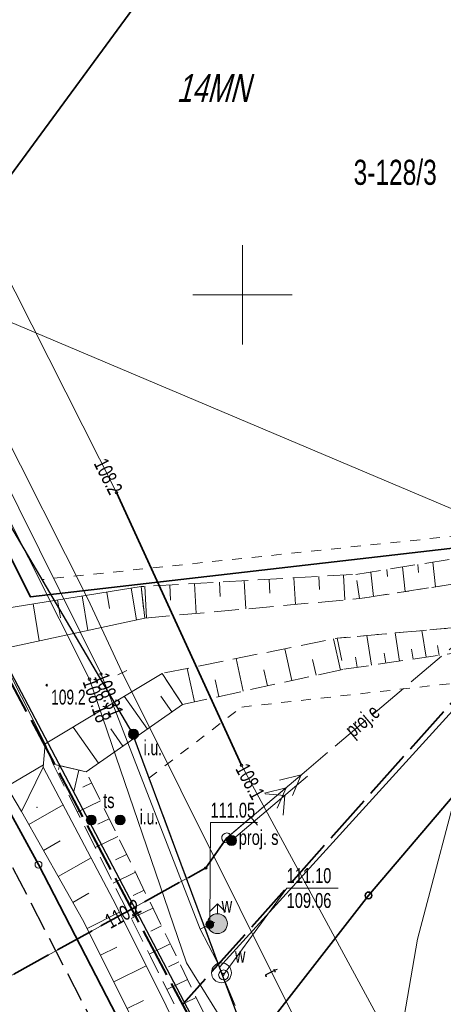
# Model space of a CAD drawing. Header units: metres. Extents: x 7531673 to 7533164, y 5721297 to 5724010.
# Tile 8 of 58: x 7533039 to 7533060, y 5721464 to 5721514. Entities that reach past the tile are written whole.
import ezdxf
from ezdxf.enums import TextEntityAlignment as Align

# ---------------------------------------------------------------- set-up
doc = ezdxf.new("R2010")
doc.units = ezdxf.units.M
for name, pattern in [('11', [3, 2.5, -0.5]), ('2_1', [0]), ('2_BUBZ02', [1.75, 1.25, -0.5]), ('2_BUBZ02G', [1.75, 1.25, -0.5]), ('2_BUBZ03_01', [0.5, 0.5]), ('2_PTRW01', [1, 0.5, -0.5]), ('4_1', [0]), ('4_SUBP02_08', [0]), ('4_SUOP03_07', [0]), ('4_SUOP03_17', [0]), ('4_SUOP_P_01', [2.5, 2, -0.5]), ('4_SUOP_P_03', [2.5, 2, -0.5]), ('4_SUPE_01', [0]), ('4_SUPE_P_01', [2.5, 2, -0.5]), ('4_SUPK_01', [0]), ('4_SUPT_01', [0]), ('4_SUPW_01', [0]), ('GDE', [0]), ('GUK', [2, 1.5, -0.5]), ('GUZ', [1, 0.5, -0.5]), ('L_0_05', [1.75, 1.25, -0.5]), ('L_0_06', [2, 1.5, -0.5])]:
    doc.linetypes.add(name, pattern=pattern)
doc.layers.get('0').update_dxf_attribs({"color": 252})
for name, color, linetype, lineweight in [('bariera', 252, 'L_0_A0', 35), ('BUBZ_L_1', 252, '2_BUBZ02', 18), ('BUBZ_L_2', 252, '2_BUBZ03_01', 18), ('Dzialki', 80, 'GDE', 30), ('jezdnia', 252, 'L_0_06', 18), ('k', 252, 'Continuous', 18), ('kierunek_eS', 1, 'Continuous', 18), ('Kontury', 252, 'GUK', 18), ('KTOK_L_4', 252, 'Continuous', 35), ('MPZP', 130, '11', 40), ('Numery_dzialek', 80, 'Continuous', 30), ('ogrodzenie', 7, 'L_0_15', 35), ('opis', 7, 'Continuous', 18), ('PTRW_L_0', 252, '2_PTRW01', 18), ('skarpa_nieumocniona', 252, 'L_0_05', 18), ('skarpa_umocniona', 252, 'Continuous', 18), ('SUBW_L_0', 150, '4_SUBP02_08', 18), ('SUOT_L_1', 30, '4_SUOP03_17', 35), ('SUPE_L_2', 240, '4_SUPE_01', 18), ('SUPK_L_4', 24, '4_SUPK_01', 18), ('SUPM_E_T_0', 7, 'Continuous', 15), ('SUPM_T_0', 7, 'Continuous', 15), ('SUPO_L_2', 1, '4_SUOP_P_03', 35), ('SUPP_E_T_2', 240, 'Continuous', 15), ('SUPP_L_2', 240, '4_SUPE_P_01', 18), ('SUPT_E_T_0', 30, 'Continuous', 15), ('SUPT_L_0', 30, '4_SUPT_01', 18), ('SUPW_L_0', 150, '4_SUPW_01', 18), ('SUSM_T_3', 252, 'Continuous', 18), ('SUTE_T_0', 240, 'Continuous', 18), ('SUTK_T_0', 252, 'Continuous', 18), ('SUTT_T_0', 30, 'Continuous', 18), ('SUTW_T_0', 150, 'Continuous', 18), ('SUUT_E_T_1', 7, 'Continuous', 15), ('SUUT_T_0', 7, 'Continuous', 18), ('SUUW_E_T_3', 7, 'Continuous', 15), ('SUUW_E_T_5', 7, 'Continuous', 15), ('SUUW_T_5', 7, 'Continuous', 18), ('SUUW_T_7', 7, 'Continuous', 18), ('SUXX_T_6', 7, 'Continuous', 18), ('Uzytki', 252, 'GUZ', 18), ('wysokosci_naturalne', 7, 'Continuous', 18)]:
    doc.layers.add(name, color=color, linetype=linetype, lineweight=lineweight)
doc.styles.get("Standard").update_dxf_attribs({"font": 'arial.ttf'})
doc.linetypes.add('L_0_15', pattern='A,0.375,0.75,0.75,0.75,0.75,0.75,[1,113 e2 pomiar.shx,S=0.05,R=0,X=0,Y=0],0.75,0.75,0.75,0.75,0.375', length=7.5)
doc.linetypes.add('L_0_A0', pattern='A,0.25,0.5,0.5,0.5,[4,113 e2 pomiar.shx,S=0.05,R=0,X=0,Y=0],0.5,0.5,0.5,0.25', length=3.5)

# ---------------------------------------------------------------- blocks, each defined once
blk = doc.blocks.new('4_SUSM_P_01')
at = {"linetype": 'Continuous'}
for start, end in [(149.4064, 210.4809), (30.0857, 90.1805), (269.3333, 330.3412)]:
    blk.add_arc((0, 0), 0.25, start, end, dxfattribs=at)
blk = doc.blocks.new('4_SUSM04_01')
at = {"linetype": 'Continuous'}
blk.add_circle((0, 0), 0.25, dxfattribs=at)
blk = doc.blocks.new('4_SUPS01_03')
at = {"linetype": 'Continuous'}
blk.add_circle((0, 0), 0.0625, dxfattribs=at)
blk = doc.blocks.new('4_SUPS01_05')
at = {"linetype": 'Continuous'}
blk.add_circle((0, 0), 0.0625, dxfattribs=at)
blk = doc.blocks.new('4_SUPS01_07')
at = {"linetype": 'Continuous'}
blk.add_circle((0, 0), 0.0625, dxfattribs=at)
blk = doc.blocks.new('4_SUPS01_08')
at = {"linetype": 'Continuous'}
blk.add_circle((0, 0), 0.0625, dxfattribs=at)
blk = doc.blocks.new('4_SUUS09')
at = {"color": 30, "linetype": 'Continuous'}
for radius in [0.25, 0.225, 0.2, 0.175, 0.15, 0.125, 0.1, 0.075, 0.05, 0.025, 0.00715]:
    blk.add_circle((0, 0), radius, dxfattribs=at)
blk = doc.blocks.new('4_SUUS22_01')
at = {"linetype": 'Continuous'}
blk.add_circle((0, 0), 0.25, dxfattribs=at)
blk = doc.blocks.new('4_SUUS25')
at = {"linetype": 'Continuous'}
for radius in [0.2, 0.175, 0.15, 0.125, 0.1, 0.075, 0.05, 0.025, 0.00715]:
    blk.add_circle((0, 0), radius, dxfattribs=at)
blk = doc.blocks.new('4_SUXX')
at = {"linetype": 'Continuous'}
blk.add_line((0, -0.25), (0, 0.25), dxfattribs=at)
blk = doc.blocks.new('L_0_A0_1')
at = {"color": 0, "linetype": 'Continuous', "lineweight": 13}
blk.add_circle((0, 0), 0.35, dxfattribs=at)
blk = doc.blocks.new('PSN')
at = {"color": 0, "linetype": 'Continuous', "lineweight": 18, "flags": 128}
for points in [[(7, 0), (5.6, 1.4)], [(0, 0), (10, 0)], [(3, 0.5), (3, -0.5)], [(7, 0), (5.6, -1.4)]]:
    blk.add_lwpolyline(points, dxfattribs=at)
blk = doc.blocks.new('SUUS31_01')
at = {"linetype": 'Continuous', "lineweight": 13}
blk.add_hatch(color=0, dxfattribs=at).paths.add_polyline_path([(0, -0.5, 1), (0, 0.5, 1)])
at = {"color": 0, "linetype": 'Continuous', "lineweight": 13}
blk.add_circle((0, 0), 0.5, dxfattribs=at)
blk = doc.blocks.new('SUSM04_01')
at = {"linetype": 'Continuous', "lineweight": 18, "true_color": 0xffffff}
blk.add_hatch(color=7, dxfattribs=at).paths.add_polyline_path([(0, -0.5, 1), (0, 0.5, 1)])
at = {"color": 0, "linetype": 'Continuous', "lineweight": 18}
blk.add_circle((0, 0), 0.5, dxfattribs=at)
blk = doc.blocks.new('SUUS02')
at = {"linetype": 'Continuous', "lineweight": 18, "true_color": 0xffffff}
blk.add_hatch(color=7, dxfattribs=at).paths.add_polyline_path([(0, -1, 1), (0, 1, 1)])
at = {"color": 150, "linetype": 'Continuous', "lineweight": 18, "flags": 128}
for points in [[(0, 2), (-0.8, 1.2)], [(0, 1), (0, 2)], [(0, 2), (0.8, 1.2)]]:
    blk.add_lwpolyline(points, dxfattribs=at)
at = {"color": 150, "linetype": 'Continuous', "lineweight": 18}
blk.add_circle((0, 0), 1, dxfattribs=at)
blk = doc.blocks.new('RTPW01')
at = {"linetype": 'Continuous', "lineweight": 13}
blk.add_hatch(color=0, dxfattribs=at).paths.add_polyline_path([(0, -0.091, 1), (0, 0.091, 1)])
at = {"color": 0, "linetype": 'Continuous', "lineweight": 13}
blk.add_circle((0, 0), 0.0906, dxfattribs=at)

msp = doc.modelspace()

# ---------------------------------------------------------------- linework, layer by layer
at = {"layer": 'bariera', "color": 252, "lineweight": 35, "flags": 128}
msp.add_lwpolyline([(7533050.78, 5721450.48), (7533045.26, 5721460.68), (7533039.75, 5721471.36), (7533035.89, 5721478.38), (7533031.82, 5721485.29), (7533025.76, 5721495.63), (7533021.61, 5721502.8)], dxfattribs=at)
at = {"layer": 'BUBZ_L_1', "linetype": '2_BUBZ02G'}
for p, q in [((7533055.7, 5721485.95), (7533065.59, 5721487.53)), ((7533055.09, 5721481.18), (7533066.28, 5721482.81))]:
    msp.add_line(p, q, dxfattribs=at)
at = {"layer": 'BUBZ_L_1', "linetype": '2_BUBZ02'}
for p, q in [((7533065.93, 5721486.29), (7533055.88, 5721484.73)), ((7533065.89, 5721483.75), (7533054.76, 5721482.74))]:
    msp.add_line(p, q, dxfattribs=at)
at = {"layer": 'BUBZ_L_1', "linetype": '2_1'}
for p, q in [((7533058.033, 5721486.323), (7533058.169, 5721485.085)), ((7533058.804, 5721486.446), (7533058.848, 5721486.04)), ((7533059.562, 5721486.567), (7533059.698, 5721485.323)), ((7533056.445, 5721486.069), (7533056.581, 5721484.839)), ((7533057.246, 5721486.197), (7533057.284, 5721485.844)), ((7533056.486, 5721481.383), (7533056.251, 5721482.875)), ((7533057.892, 5721481.588), (7533057.668, 5721483.004)), ((7533059.231, 5721481.783), (7533059.016, 5721483.126)), ((7533059.874, 5721481.877), (7533059.79, 5721482.373)), ((7533057.195, 5721481.487), (7533057.11, 5721481.988)), ((7533058.568, 5721481.687), (7533058.483, 5721482.185)), ((7533055.753, 5721481.277), (7533055.668, 5721481.781))]:
    msp.add_line(p, q, dxfattribs=at)
at = {"layer": 'BUBZ_L_2', "linetype": '2_1'}
msp.add_point((7533039.68, 5721474.24), dxfattribs=at)
at = {"layer": 'Dzialki'}
for p, q in [((7533032.6, 5721498.17), (7533054.94, 5721528.63)), ((7533048.85, 5721466.21), (7533082.341, 5721503.106)), ((7533029.15, 5721498.51), (7533049.13, 5721460.52)), ((7533044.45, 5721478), (7533032.6, 5721498.17)), ((7533048.85, 5721466.21), (7533044.45, 5721478)), ((7533050.38, 5721462.08), (7533048.85, 5721466.21))]:
    msp.add_line(p, q, dxfattribs=at)
at = {"layer": 'jezdnia', "color": 251, "lineweight": 30, "flags": 128}
msp.add_lwpolyline([(7533065.83, 5721418.36), (7533063.25, 5721423.35), (7533058.81, 5721431.93), (7533057.39, 5721434.64), (7533053.28, 5721442.55), (7533052.1, 5721444.85), (7533045.45, 5721457.65), (7533040.28, 5721467.69), (7533038.04, 5721472.02), (7533036.52, 5721474.9), (7533034.03, 5721479.16), (7533027.99, 5721489.41), (7533021.62, 5721500.36), (7533016.22, 5721510.77), (7533010.29, 5721522.21), (7533004.84, 5721532.74), (7532999.44, 5721543.12), (7532998.55, 5721544.87), (7532992.81, 5721555.95)], dxfattribs=at)
at = {"layer": 'k', "linetype": 'Continuous', "lineweight": 18, "flags": 128}
for points in [[(7533050, 5721497.5), (7533050, 5721502.5)], [(7533047.5, 5721500), (7533052.5, 5721500)]]:
    msp.add_lwpolyline(points, dxfattribs=at)
at = {"layer": 'Kontury'}
for p, q in [((7533032.6, 5721498.17), (7533039.93, 5721485.69)), ((7533039.93, 5721485.69), (7533044.45, 5721478)), ((7533044.45, 5721478), (7533045.31, 5721475.71)), ((7533045.31, 5721475.71), (7533048.85, 5721466.21)), ((7533048.85, 5721466.21), (7533050.38, 5721462.08))]:
    msp.add_line(p, q, dxfattribs=at)
at = {"layer": 'KTOK_L_4'}
msp.add_line((7533061.02, 5721475.327), (7533056.33, 5721469.81), dxfattribs=at)
msp.add_circle((7533056.33, 5721469.81), 0.17, dxfattribs=at)
at = {"layer": 'MPZP'}
for points in [[(7533100.209, 5721359.276), (7533085.217, 5721387.131), (7533065.983, 5721424.632), (7533047.614, 5721463.173), (7533036.136, 5721484.73), (7533008.691, 5721536.768), (7533010.421, 5721539.277), (7533081.833, 5721504.077)], [(7533082.045, 5721503.671), (7533046.995, 5721464.337)]]:
    msp.add_lwpolyline(points, dxfattribs=at)
at = {"layer": 'ogrodzenie', "color": 252, "lineweight": 35}
msp.add_lwpolyline([(7533082.356, 5721503.077), (7533068.84, 5721488.22), (7533039.34, 5721484.82), (7533032.59, 5721498.19), (7533054.61, 5721528.19), (7533056.84, 5721527.07), (7533057.51, 5721525.8)], dxfattribs=at)
at = {"layer": 'ogrodzenie', "color": 252, "lineweight": 35, "flags": 128}
msp.add_lwpolyline([(7533059.53, 5721444.69), (7533057.6, 5721444.45), (7533053.92, 5721452.4), (7533050.35, 5721462.12), (7533056.33, 5721469.81)], dxfattribs=at)
at = {"layer": 'PTRW_L_0', "linetype": '2_PTRW01'}
for p, q in [((7533055.88, 5721484.73), (7533065.93, 5721486.29)), ((7533054.76, 5721482.74), (7533065.89, 5721483.75))]:
    msp.add_line(p, q, dxfattribs=at)
at = {"layer": 'skarpa_nieumocniona', "color": 252, "lineweight": 18, "flags": 128}
for points in [[(7533045.09, 5721483.75), (7533055.88, 5721484.73), (7533055.7, 5721485.95), (7533044.9, 5721485.34)], [(7533046.98, 5721479.41), (7533055.09, 5721481.18), (7533054.76, 5721482.74), (7533045.96, 5721480.97)], [(7533040.48, 5721476.41), (7533045.38, 5721466.73), (7533056.55, 5721444.27), (7533057.44, 5721443.4), (7533057.43, 5721444.39), (7533046.43, 5721467.26), (7533042.15, 5721476.02)]]:
    msp.add_lwpolyline(points, close=True, dxfattribs=at)
at = {"layer": 'skarpa_nieumocniona', "color": 252, "linetype": 'Continuous', "lineweight": 18, "flags": 128}
for points in [[(7533052.58, 5721485.774), (7533052.655, 5721484.437)], [(7533053.828, 5721485.844), (7533053.865, 5721485.197)], [(7533055.076, 5721485.915), (7533055.147, 5721484.663)], [(7533045.092, 5721485.351), (7533045.182, 5721483.758)], [(7533046.34, 5721485.421), (7533046.384, 5721484.646)], [(7533047.588, 5721485.492), (7533047.673, 5721483.985)], [(7533048.836, 5721485.562), (7533048.877, 5721484.83)], [(7533050.084, 5721485.633), (7533050.164, 5721484.211)], [(7533051.332, 5721485.703), (7533051.371, 5721485.014)], [(7533054.918, 5721481.142), (7533054.577, 5721482.703)], [(7533052.476, 5721480.609), (7533052.126, 5721482.21)], [(7533050.033, 5721480.076), (7533049.675, 5721481.717)], [(7533053.697, 5721480.876), (7533053.524, 5721481.666)], [(7533047.591, 5721479.543), (7533047.224, 5721481.224)], [(7533051.254, 5721480.343), (7533051.078, 5721481.153)], [(7533048.812, 5721479.81), (7533048.631, 5721480.64)], [(7533040.804, 5721476.334), (7533040.759, 5721476.141)], [(7533041.778, 5721476.107), (7533041.526, 5721475.028)], [(7533042.421, 5721475.465), (7533041.973, 5721475.246)], [(7533042.86, 5721474.567), (7533041.7, 5721474)], [(7533039.259, 5721473.377), (7533040.992, 5721474.357)], [(7533043.299, 5721473.668), (7533042.725, 5721473.388)], [(7533039.997, 5721472.071), (7533040.844, 5721472.55)], [(7533043.738, 5721472.77), (7533042.603, 5721472.215)], [(7533040.736, 5721470.766), (7533042.391, 5721471.701)], [(7533044.177, 5721471.871), (7533043.616, 5721471.597)], [(7533044.616, 5721470.973), (7533043.507, 5721470.431)], [(7533045.055, 5721470.074), (7533044.507, 5721469.806)], [(7533041.474, 5721469.46), (7533042.282, 5721469.917)], [(7533042.189, 5721468.142), (7533043.824, 5721468.96)], [(7533045.494, 5721469.176), (7533044.41, 5721468.646)], [(7533045.933, 5721468.277), (7533045.397, 5721468.015)], [(7533042.86, 5721466.8), (7533043.677, 5721467.209)], [(7533046.372, 5721467.379), (7533045.313, 5721466.861)], [(7533046.806, 5721466.478), (7533046.281, 5721466.225)], [(7533043.531, 5721465.459), (7533045.162, 5721466.275)], [(7533047.24, 5721465.577), (7533046.202, 5721465.077)], [(7533044.202, 5721464.117), (7533045.017, 5721464.525)], [(7533047.673, 5721464.675), (7533047.16, 5721464.429)]]:
    msp.add_lwpolyline(points, dxfattribs=at)
msp.add_lwpolyline([(7533038.89, 5721474.03), (7533041.96, 5721468.6), (7533054.57, 5721443.39), (7533056.41, 5721442.94), (7533056.22, 5721444.08), (7533043.65, 5721469.31), (7533039.99, 5721476.26)], close=True, dxfattribs=at)
at = {"layer": 'skarpa_umocniona', "color": 252, "linetype": 'Continuous', "lineweight": 18, "flags": 128}
for points in [[(7533044.9, 5721485.34), (7533045.09, 5721483.75), (7533037.69, 5721482.16), (7533036.39, 5721483.97)], [(7533037.69, 5721482.16), (7533036.05, 5721483.24), (7533033.56, 5721483.02), (7533038.89, 5721474.03), (7533039.99, 5721476.26), (7533040.08, 5721477.43)], [(7533040.08, 5721477.43), (7533040.48, 5721476.41), (7533042.15, 5721476.02), (7533046.98, 5721479.41), (7533045.96, 5721480.97)]]:
    msp.add_lwpolyline(points, close=True, dxfattribs=at)
for points in [[(7533041.943, 5721484.864), (7533042.222, 5721483.134)], [(7533043.178, 5721485.063), (7533043.312, 5721484.23)], [(7533044.412, 5721485.261), (7533044.67, 5721483.66)], [(7533039.475, 5721484.467), (7533039.775, 5721482.608)], [(7533040.709, 5721484.665), (7533040.854, 5721483.768)], [(7533045.219, 5721478.174), (7533044.06, 5721479.826)], [(7533046.447, 5721479.036), (7533045.898, 5721479.819)], [(7533042.764, 5721476.451), (7533041.484, 5721478.275)], [(7533043.992, 5721477.313), (7533043.382, 5721478.182)], [(7533038.15, 5721475.278), (7533039.999, 5721476.375)]]:
    msp.add_lwpolyline(points, dxfattribs=at)
at = {"layer": 'SUBW_L_0', "linetype": '4_SUBP02_08'}
msp.add_circle((7533048.94, 5721465.92), 0.5, dxfattribs=at)
at = {"layer": 'SUOT_L_1', "linetype": '4_SUOP03_07'}
msp.add_line((7533049.95, 5721476.35), (7533043.67, 5721490.06), dxfattribs=at)
at = {"layer": 'SUOT_L_1', "linetype": '4_1'}
msp.add_line((7533049.95, 5721476.35), (7533043.67, 5721490.06), dxfattribs=at)
at = {"layer": 'SUPE_L_2', "linetype": '4_SUPE_01'}
for p, q in [((7533053.216, 5721476.094), (7533049.401, 5721472.862)), ((7533052.949, 5721475.867), (7533051.862, 5721475.603)), ((7533052.949, 5721475.867), (7533052.509, 5721474.84)), ((7533052.186, 5721475.221), (7533051.099, 5721474.956)), ((7533052.186, 5721475.221), (7533051.746, 5721474.193)), ((7533049.21, 5721472.7), (7533048.16, 5721471.19)), ((7533048.16, 5721471.19), (7533025.38, 5721458.6))]:
    msp.add_line(p, q, dxfattribs=at)
at = {"layer": 'SUPK_L_4', "linetype": '4_SUPK_01'}
for p, q in [((7533018.89, 5721527.25), (7533042.31, 5721480.68)), ((7533042.31, 5721480.68), (7533047.18, 5721466.42)), ((7533047.18, 5721466.42), (7533050.65, 5721460.84))]:
    msp.add_line(p, q, dxfattribs=at)
at = {"layer": 'SUPK_L_4', "linetype": '4_1'}
for p, q in [((7533018.89, 5721527.25), (7533042.31, 5721480.68)), ((7533042.31, 5721480.68), (7533047.18, 5721466.42)), ((7533047.18, 5721466.42), (7533050.65, 5721460.84))]:
    msp.add_line(p, q, dxfattribs=at)
at = {"layer": 'SUPO_L_2', "linetype": '4_SUOP_P_03'}
for p, q in [((7533048.16, 5721471.19), (7533049.21, 5721472.7)), ((7533025.38, 5721458.6), (7533048.16, 5721471.19))]:
    msp.add_line(p, q, dxfattribs=at)
at = {"layer": 'SUPO_L_2', "linetype": '4_SUOP_P_01'}
for p, q in [((7533048.16, 5721471.19), (7533049.21, 5721472.7)), ((7533025.38, 5721458.6), (7533048.16, 5721471.19))]:
    msp.add_line(p, q, dxfattribs=at)
at = {"layer": 'SUPP_L_2', "linetype": '4_SUPE_P_01'}
msp.add_line((7533077.16, 5721496.38), (7533049.21, 5721472.7), dxfattribs=at)
at = {"layer": 'SUPT_L_0', "linetype": '4_SUPT_01'}
for p, q in [((7533025.59, 5721517.77), (7533042.22, 5721484.72)), ((7533043.67, 5721490.06), (7533032.43, 5721512.31)), ((7533037.87, 5721498.84), (7533060.92, 5721489.08)), ((7533049.95, 5721476.35), (7533043.67, 5721490.06)), ((7533042.22, 5721484.72), (7533043.96, 5721481.01)), ((7533043.96, 5721481.01), (7533058.96, 5721450.88)), ((7533061.18, 5721476.71), (7533058.79, 5721467.61)), ((7533059.85, 5721458.08), (7533049.95, 5721476.35)), ((7533058.79, 5721467.61), (7533057.43, 5721459.78))]:
    msp.add_line(p, q, dxfattribs=at)
at = {"layer": 'SUPW_L_0', "linetype": '4_SUPW_01'}
for p, q in [((7533042.89, 5721480.94), (7533019.71, 5721527.64)), ((7533047.87, 5721468.12), (7533042.89, 5721480.94)), ((7533048.35, 5721468.35), (7533048.614, 5721468.447)), ((7533047.87, 5721468.12), (7533048.35, 5721468.35)), ((7533048.71, 5721466.51), (7533047.87, 5721468.12)), ((7533048.94, 5721465.92), (7533048.71, 5721466.51)), ((7533049.63, 5721464.27), (7533048.94, 5721465.92))]:
    msp.add_line(p, q, dxfattribs=at)
at = {"layer": 'SUPW_L_0', "linetype": '4_1'}
for p, q in [((7533042.89, 5721480.94), (7533019.71, 5721527.64)), ((7533047.87, 5721468.12), (7533042.89, 5721480.94)), ((7533048.35, 5721468.35), (7533048.614, 5721468.447)), ((7533047.87, 5721468.12), (7533048.35, 5721468.35)), ((7533048.71, 5721466.51), (7533047.87, 5721468.12)), ((7533048.94, 5721465.92), (7533048.71, 5721466.51)), ((7533049.63, 5721464.27), (7533048.94, 5721465.92))]:
    msp.add_line(p, q, dxfattribs=at)
at = {"layer": 'SUTW_T_0', "linetype": 'Continuous'}
for p, q in [((7533048.35, 5721468.35), (7533048.39, 5721473.47)), ((7533048.39, 5721473.47), (7533050.751, 5721473.47)), ((7533049.05, 5721465.81), (7533052.22, 5721470.18)), ((7533052.22, 5721470.18), (7533054.799, 5721470.18))]:
    msp.add_line(p, q, dxfattribs=at)
at = {"layer": 'Uzytki'}
for p, q in [((7533039.93, 5721485.69), (7533032.6, 5721498.17)), ((7533088.755, 5721490.844), (7533039.93, 5721485.69)), ((7533039.93, 5721485.69), (7533044.45, 5721478)), ((7533049.96, 5721479.28), (7533092.312, 5721484.043)), ((7533045.3, 5721475.71), (7533049.96, 5721479.28)), ((7533044.45, 5721478), (7533045.3, 5721475.71)), ((7533045.3, 5721475.71), (7533048.85, 5721466.21)), ((7533048.85, 5721466.21), (7533050.38, 5721462.08))]:
    msp.add_line(p, q, dxfattribs=at)
at = {"layer": 'wysokosci_naturalne', "color": 252}
msp.add_point((7533040.16, 5721480.38), dxfattribs=at)

# ---------------------------------------------------------------- block references
at = {"color": 252, "linetype": 'Continuous', "xscale": 0.5, "yscale": 0.5, "zscale": 0.5}
for name, p in [('SUUS31_01', (7533044.52, 5721477.92)), ('SUUS31_01', (7533043.85, 5721473.6)), ('SUSM04_01', (7533049.45, 5721472.57)), ('SUUS02', (7533048.74, 5721468.39))]:
    msp.add_blockref(name, p, dxfattribs=at)
at = {"layer": 'bariera', "color": 252, "linetype": 'Continuous', "xscale": 0.4999999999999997, "yscale": 0.4999999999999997, "zscale": 0.4999999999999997, "rotation": 118.8}
msp.add_blockref('L_0_A0_1', (7533039.75, 5721471.36), dxfattribs=at)
at = {"layer": 'kierunek_eS', "color": 1, "linetype": 'Continuous', "xscale": 0.5, "yscale": 0.5, "zscale": 0.5, "rotation": 40.28}
msp.add_blockref('PSN', (7533049.45, 5721472.57), dxfattribs=at)
at = {"layer": 'SUPM_T_0'}
msp.add_blockref('4_SUSM_P_01', (7533049.21, 5721472.7), dxfattribs=at)
at = {"layer": 'SUSM_T_3'}
msp.add_blockref('4_SUSM04_01', (7533049.21, 5721472.7), dxfattribs=at)
at = {"layer": 'SUTE_T_0'}
msp.add_blockref('4_SUPS01_03', (7533048.16, 5721471.19), dxfattribs=at)
at = {"layer": 'SUTK_T_0'}
msp.add_blockref('4_SUPS01_05', (7533042.31, 5721480.68), dxfattribs=at)
at = {"layer": 'SUTT_T_0'}
for p in [(7533043.67, 5721490.06), (7533049.95, 5721476.35)]:
    msp.add_blockref('4_SUPS01_07', p, dxfattribs=at)
at = {"layer": 'SUTW_T_0'}
for p in [(7533042.89, 5721480.94), (7533048.35, 5721468.35), (7533049.02, 5721465.83)]:
    msp.add_blockref('4_SUPS01_08', p, dxfattribs=at)
at = {"layer": 'SUUT_T_0', "color": 30}
msp.add_blockref('4_SUUS09', (7533042.4, 5721473.6), dxfattribs=at)
at = {"layer": 'SUUW_T_5', "color": 150}
msp.add_blockref('4_SUUS22_01', (7533049.05, 5721465.81), dxfattribs=at)
at = {"layer": 'SUUW_T_7'}
msp.add_blockref('4_SUUS25', (7533048.35, 5721468.35), dxfattribs=at)
at = {"layer": 'SUXX_T_6', "rotation": 115.7963943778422}
msp.add_blockref('4_SUXX', (7533043.96, 5721481.01), dxfattribs=at)
at = {"layer": 'wysokosci_naturalne', "color": 252, "linetype": 'Continuous', "xscale": 0.5, "yscale": 0.5, "zscale": 0.5}
msp.add_blockref('RTPW01', (7533040.16, 5721480.38), dxfattribs=at)

# ---------------------------------------------------------------- texts
at = {"layer": 'MPZP', "lineweight": 30, "oblique": 15, "width": 0.7}
msp.add_text('14MN', height=1.4, dxfattribs=at).set_placement((7533046.687, 5721511.103), align=Align.TOP_LEFT)
at = {"layer": 'Numery_dzialek', "width": 0.7}
msp.add_text('3-128/3', height=1.26, dxfattribs=at).set_placement((7533057.67, 5721506.19), align=Align.MIDDLE)
at = {"layer": 'opis', "color": 252, "lineweight": 15, "width": 0.66}
for p in [(7533045.03, 5721476.86), (7533044.84, 5721473.38)]:
    msp.add_text('i.u.', height=0.75, dxfattribs=at).set_placement(p)
at = {"layer": 'SUPM_E_T_0', "color": 240, "width": 0.7}
msp.add_text('proj. s', height=0.75, dxfattribs=at).set_placement((7533049.81, 5721472.35))
at = {"layer": 'SUPP_E_T_2', "width": 0.7}
msp.add_text('proj.e', height=0.75, rotation=40.27, dxfattribs=at).set_placement((7533056.08, 5721478.52), align=Align.MIDDLE)
at = {"layer": 'SUPT_E_T_0', "width": 0.7}
msp.add_text('t', height=0.75, rotation=296.47, dxfattribs=at).set_placement((7533051.46, 5721465.95), align=Align.MIDDLE)
at = {"layer": 'SUTE_T_0', "width": 0.7}
msp.add_text('110.2', height=0.75, rotation=28.92, dxfattribs=at).set_placement((7533044.79, 5721469.33), align=Align.MIDDLE_RIGHT)
at = {"layer": 'SUTK_T_0', "width": 0.7}
msp.add_text('108.18', height=0.75, rotation=288.77, dxfattribs=at).set_placement((7533042.31, 5721480.68), align=Align.MIDDLE_LEFT)
at = {"layer": 'SUTT_T_0', "width": 0.7}
msp.add_text('108.2', height=0.75, rotation=296.79, dxfattribs=at).set_placement((7533043.67, 5721490.06), align=Align.MIDDLE_RIGHT)
msp.add_text('108.1', height=0.75, rotation=298.46, dxfattribs=at).set_placement((7533049.95, 5721476.35), align=Align.MIDDLE_LEFT)
at = {"layer": 'SUTW_T_0', "width": 0.7}
msp.add_text('108.31', height=0.75, rotation=291.18, dxfattribs=at).set_placement((7533042.89, 5721480.94), align=Align.MIDDLE_LEFT)
msp.add_text('111.05', height=0.75, dxfattribs=at).set_placement((7533048.39, 5721473.72))
for s, p in [('111.10', (7533052.22, 5721471.18)), ('109.06', (7533052.22, 5721469.93))]:
    msp.add_text(s, height=0.75, dxfattribs=at).set_placement(p, align=Align.TOP_LEFT)
at = {"layer": 'SUUT_E_T_1', "color": 30, "width": 0.7}
msp.add_text('ts', height=0.75, dxfattribs=at).set_placement((7533043, 5721474.2))
at = {"layer": 'SUUW_E_T_3', "color": 150, "width": 0.7}
msp.add_text('w', height=0.75, dxfattribs=at).set_placement((7533049.62, 5721466.43))
at = {"layer": 'SUUW_E_T_5', "color": 150, "width": 0.7}
msp.add_text('w', height=0.75, dxfattribs=at).set_placement((7533048.95, 5721468.95))
at = {"layer": 'wysokosci_naturalne', "color": 252, "lineweight": 15, "width": 0.66}
msp.add_text('109.2', height=0.75, dxfattribs=at).set_placement((7533040.385, 5721479.405))

doc.saveas('drawing.dxf')
